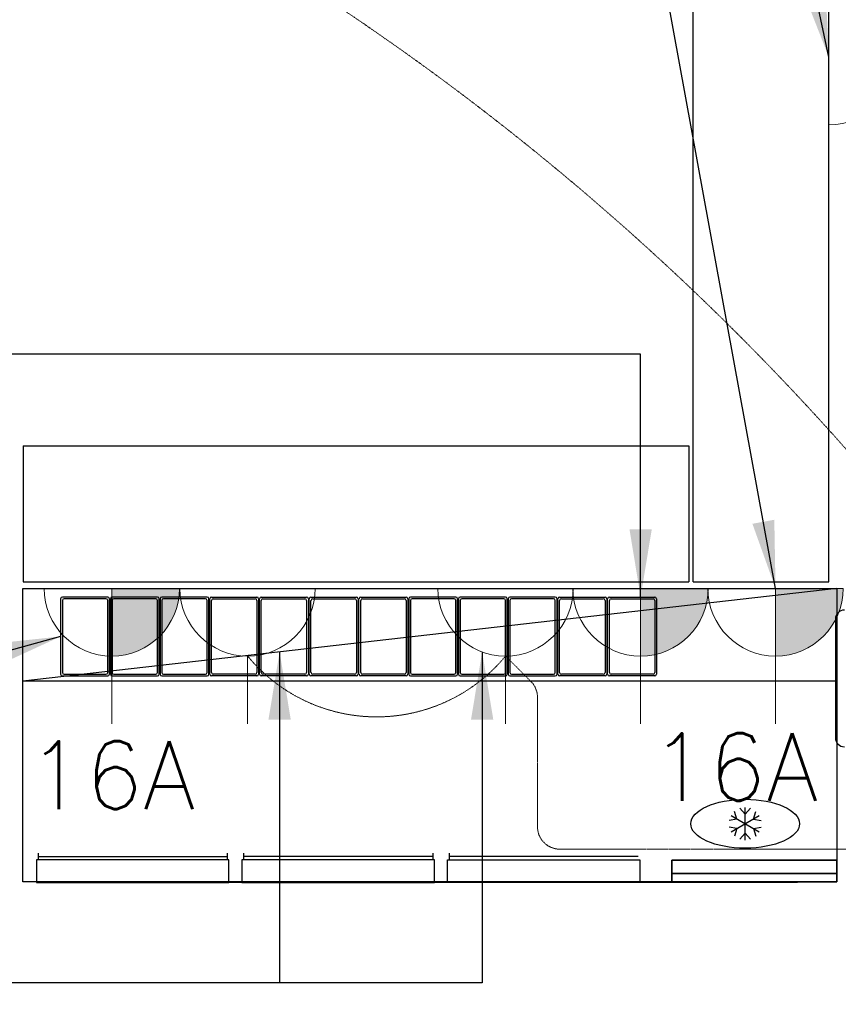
# Model space of a CAD drawing. Header units: millimetres. Extents: x -11575 to 52845, y -36266 to 23021.
# Tile 62 of 184: x 16940 to 18754, y 12587 to 14769. Entities that reach past the tile are written whole.
import ezdxf
from ezdxf.enums import TextEntityAlignment as Align

# ---------------------------------------------------------------- set-up
doc = ezdxf.new("R2010")
doc.units = ezdxf.units.MM
doc.header["$MEASUREMENT"] = 0
doc.linetypes.add('HIDDENX2', pattern=[0.75, 0.5, -0.25])
doc.layers.get('0').update_dxf_attribs({"lineweight": 5})
doc.layers.add('GREY SCALE', color=9, linetype='Continuous', true_color=0x808080)
for name, color, linetype, lineweight, true_color in [('GREYSCALE', 9, 'Continuous', 0, 0x808080), ('M-MEP-ELPR-CKT', 7, 'HIDDENX2', 20, 0x960000), ('M-MEP-ELPR-SOCKET', 5, 'Continuous', 20, 0x0000ff)]:
    doc.layers.add(name, color=color, linetype=linetype, lineweight=lineweight, true_color=true_color)
doc.layers.add('M-MEP-ELLG-TEXT', color=7, linetype='Continuous', lineweight=20)
doc.styles.add('Oswald Light', font='txt')
doc.styles.get("Standard").update_dxf_attribs({"font": 'romans.shx'})
doc.dimstyles.new('MDS-50', dxfattribs={"dimtxt": 100, "dimasz": 100, "dimexe": 50, "dimexo": 50, "dimgap": 25, "dimtad": 1, "dimdec": 0, "dimtxsty": 'Oswald Light', "dimcen": 0, "dimdle": 1.5875, "dimazin": 0, "dimtfac": 1, "dimtdec": 0, "dimtix": 1, "dimtmove": 0, "dimatfit": 0, "dimfxl": 1, "dimfrac": 2, "dimtolj": 1, "dimarcsym": 0})

# ---------------------------------------------------------------- blocks, each defined once
blk = doc.blocks.new('FLOOR PLAN')
at = {"layer": 'GREYSCALE', "color": 0, "lineweight": -2}
for p, q in [((18432.6, 13523.6, 4524.1), (18432.6, 15166.8, 4524.1)), ((18733.3, 13523.6, 4524.1), (18733.3, 15166.8, 4524.1)), ((16947.6, 13824.3, 4524.1), (16947.6, 13523.6, 4524.1)), ((16947.6, 13824.3, 4524.1), (18422.5, 13824.3, 4524.1)), ((18422.5, 13824.3, 4524.1), (18422.5, 13523.6, 4524.1)), ((16946.6, 12858.8), (16946.6, 13508.8)), ((16946.6, 13508.8), (18750.9, 13508.8)), ((18750.9, 13508.8), (16946.6, 13303.3)), ((16947.6, 13523.6, 4524.1), (18422.5, 13523.6, 4524.1)), ((18432.6, 13523.6, 4524.1), (18733.3, 13523.6, 4524.1)), ((18750.9, 13508.8), (18750.9, 12858.8)), ((17030.5, 13485.8), (17030.5, 13318.5)), ((17030.5, 13485.8), (17030.5, 13318.5)), ((17134.9, 13489.6), (17034.4, 13489.6)), ((17134.9, 13489.6), (17034.4, 13489.6)), ((17034.4, 13482), (17034.4, 13322.4)), ((17034.4, 13482), (17034.4, 13322.4)), ((17131.1, 13485.8), (17038.2, 13485.8)), ((17131.1, 13485.8), (17038.2, 13485.8)), ((17134.9, 13322.4), (17134.9, 13482)), ((17134.9, 13322.4), (17134.9, 13482)), ((17138.8, 13318.5), (17138.8, 13485.8)), ((17138.8, 13318.5), (17138.8, 13485.8)), ((17140.8, 13485.8), (17140.8, 13318.5)), ((17140.8, 13485.8), (17140.8, 13318.5)), ((17245.2, 13489.6), (17144.6, 13489.6)), ((17245.2, 13489.6), (17144.6, 13489.6)), ((17144.6, 13482), (17144.6, 13322.4)), ((17144.6, 13482), (17144.6, 13322.4)), ((17241.3, 13485.8), (17148.4, 13485.8)), ((17241.3, 13485.8), (17148.4, 13485.8)), ((17245.2, 13322.4), (17245.2, 13482)), ((17245.2, 13322.4), (17245.2, 13482)), ((17249, 13318.5), (17249, 13485.8)), ((17249, 13318.5), (17249, 13485.8)), ((17251, 13485.8), (17251, 13318.5)), ((17251, 13485.8), (17251, 13318.5)), ((17355.4, 13489.6), (17254.8, 13489.6)), ((17355.4, 13489.6), (17254.8, 13489.6)), ((17254.8, 13482), (17254.8, 13322.4)), ((17254.8, 13482), (17254.8, 13322.4)), ((17351.5, 13485.8), (17258.6, 13485.8)), ((17351.5, 13485.8), (17258.6, 13485.8)), ((17355.4, 13322.4), (17355.4, 13482)), ((17355.4, 13322.4), (17355.4, 13482)), ((17359.2, 13318.5), (17359.2, 13485.8)), ((17359.2, 13318.5), (17359.2, 13485.8)), ((17361.2, 13318.5), (17361.2, 13485.8)), ((17361.2, 13318.5), (17361.2, 13485.8)), ((17365, 13489.6), (17465.6, 13489.6)), ((17365, 13489.6), (17465.6, 13489.6)), ((17365, 13322.4), (17365, 13482)), ((17365, 13322.4), (17365, 13482)), ((17368.8, 13485.8), (17461.8, 13485.8)), ((17368.8, 13485.8), (17461.8, 13485.8)), ((17465.6, 13482), (17465.6, 13322.4)), ((17465.6, 13482), (17465.6, 13322.4)), ((17469.4, 13485.8), (17469.4, 13318.5)), ((17469.4, 13485.8), (17469.4, 13318.5)), ((17471.4, 13318.5), (17471.4, 13485.8)), ((17471.4, 13318.5), (17471.4, 13485.8)), ((17475.2, 13489.6), (17575.8, 13489.6)), ((17475.2, 13489.6), (17575.8, 13489.6)), ((17475.2, 13322.4), (17475.2, 13482)), ((17475.2, 13322.4), (17475.2, 13482)), ((17479, 13485.8), (17572, 13485.8)), ((17479, 13485.8), (17572, 13485.8)), ((17575.8, 13482), (17575.8, 13322.4)), ((17575.8, 13482), (17575.8, 13322.4)), ((17579.6, 13485.8), (17579.6, 13318.5)), ((17579.6, 13485.8), (17579.6, 13318.5)), ((17581.6, 13318.5), (17581.6, 13485.8)), ((17581.6, 13318.5), (17581.6, 13485.8)), ((17585.4, 13489.6), (17686, 13489.6)), ((17585.4, 13489.6), (17686, 13489.6)), ((17585.4, 13322.4), (17585.4, 13482)), ((17585.4, 13322.4), (17585.4, 13482)), ((17589.3, 13485.8), (17682.2, 13485.8)), ((17589.3, 13485.8), (17682.2, 13485.8)), ((17686, 13482), (17686, 13322.4)), ((17686, 13482), (17686, 13322.4)), ((17689.8, 13485.8), (17689.8, 13318.5)), ((17689.8, 13485.8), (17689.8, 13318.5)), ((17691.8, 13318.5), (17691.8, 13485.8)), ((17691.8, 13318.5), (17691.8, 13485.8)), ((17695.7, 13489.6), (17796.2, 13489.6)), ((17695.7, 13489.6), (17796.2, 13489.6)), ((17695.7, 13322.4), (17695.7, 13482)), ((17695.7, 13322.4), (17695.7, 13482)), ((17699.5, 13485.8), (17792.4, 13485.8)), ((17699.5, 13485.8), (17792.4, 13485.8)), ((17796.2, 13482), (17796.2, 13322.4)), ((17796.2, 13482), (17796.2, 13322.4)), ((17800.1, 13485.8), (17800.1, 13318.5)), ((17800.1, 13485.8), (17800.1, 13318.5)), ((17802.1, 13485.8), (17802.1, 13318.5)), ((17802.1, 13485.8), (17802.1, 13318.5)), ((17906.5, 13489.6), (17805.9, 13489.6)), ((17906.5, 13489.6), (17805.9, 13489.6)), ((17805.9, 13482), (17805.9, 13322.4)), ((17805.9, 13482), (17805.9, 13322.4)), ((17902.6, 13485.8), (17809.7, 13485.8)), ((17902.6, 13485.8), (17809.7, 13485.8)), ((17906.5, 13322.4), (17906.5, 13482)), ((17906.5, 13322.4), (17906.5, 13482)), ((17910.3, 13318.5), (17910.3, 13485.8)), ((17910.3, 13318.5), (17910.3, 13485.8)), ((17912.3, 13485.8), (17912.3, 13318.5)), ((17912.3, 13485.8), (17912.3, 13318.5)), ((18016.7, 13489.6), (17916.1, 13489.6)), ((18016.7, 13489.6), (17916.1, 13489.6)), ((17916.1, 13482), (17916.1, 13322.4)), ((17916.1, 13482), (17916.1, 13322.4)), ((18012.8, 13485.8), (17919.9, 13485.8)), ((18012.8, 13485.8), (17919.9, 13485.8)), ((18016.7, 13322.4), (18016.7, 13482)), ((18016.7, 13322.4), (18016.7, 13482)), ((18020.5, 13318.5), (18020.5, 13485.8)), ((18020.5, 13318.5), (18020.5, 13485.8)), ((18022.5, 13485.8), (18022.5, 13318.5)), ((18022.5, 13485.8), (18022.5, 13318.5)), ((18126.9, 13489.6), (18026.3, 13489.6)), ((18126.9, 13489.6), (18026.3, 13489.6)), ((18026.3, 13482), (18026.3, 13322.4)), ((18026.3, 13482), (18026.3, 13322.4)), ((18123.1, 13485.8), (18030.1, 13485.8)), ((18123.1, 13485.8), (18030.1, 13485.8)), ((18126.9, 13322.4), (18126.9, 13482)), ((18126.9, 13322.4), (18126.9, 13482)), ((18130.7, 13318.5), (18130.7, 13485.8)), ((18130.7, 13318.5), (18130.7, 13485.8)), ((18132.7, 13318.5), (18132.7, 13485.8)), ((18132.7, 13318.5), (18132.7, 13485.8)), ((18136.5, 13489.6), (18237.1, 13489.6)), ((18136.5, 13489.6), (18237.1, 13489.6)), ((18136.5, 13322.4), (18136.5, 13482)), ((18136.5, 13322.4), (18136.5, 13482)), ((18140.3, 13485.8), (18233.3, 13485.8)), ((18140.3, 13485.8), (18233.3, 13485.8)), ((18237.1, 13482), (18237.1, 13322.4)), ((18237.1, 13482), (18237.1, 13322.4)), ((18240.9, 13485.8), (18240.9, 13318.5)), ((18240.9, 13485.8), (18240.9, 13318.5)), ((18242.9, 13318.5), (18242.9, 13485.8)), ((18242.9, 13318.5), (18242.9, 13485.8)), ((18246.7, 13489.6), (18347.3, 13489.6)), ((18246.7, 13489.6), (18347.3, 13489.6)), ((18246.7, 13322.4), (18246.7, 13482)), ((18246.7, 13322.4), (18246.7, 13482)), ((18250.6, 13485.8), (18343.5, 13485.8)), ((18250.6, 13485.8), (18343.5, 13485.8)), ((18347.3, 13482), (18347.3, 13322.4)), ((18347.3, 13482), (18347.3, 13322.4)), ((18351.1, 13485.8), (18351.1, 13318.5)), ((18351.1, 13485.8), (18351.1, 13318.5)), ((18747.6, 13440.7, 4465), (18747.6, 13178, 4465)), ((17034.4, 13314.7), (17134.9, 13314.7)), ((17034.4, 13314.7), (17134.9, 13314.7)), ((17038.2, 13318.5), (17131.1, 13318.5)), ((17038.2, 13318.5), (17131.1, 13318.5)), ((17144.6, 13314.7), (17245.2, 13314.7)), ((17144.6, 13314.7), (17245.2, 13314.7)), ((17148.4, 13318.5), (17241.3, 13318.5)), ((17148.4, 13318.5), (17241.3, 13318.5)), ((17254.8, 13314.7), (17355.4, 13314.7)), ((17254.8, 13314.7), (17355.4, 13314.7)), ((17258.6, 13318.5), (17351.5, 13318.5)), ((17258.6, 13318.5), (17351.5, 13318.5)), ((17465.6, 13314.7), (17365, 13314.7)), ((17465.6, 13314.7), (17365, 13314.7)), ((17461.8, 13318.5), (17368.8, 13318.5)), ((17461.8, 13318.5), (17368.8, 13318.5)), ((17575.8, 13314.7), (17475.2, 13314.7)), ((17575.8, 13314.7), (17475.2, 13314.7)), ((17572, 13318.5), (17479, 13318.5)), ((17572, 13318.5), (17479, 13318.5)), ((17686, 13314.7), (17585.4, 13314.7)), ((17686, 13314.7), (17585.4, 13314.7)), ((17682.2, 13318.5), (17589.3, 13318.5)), ((17682.2, 13318.5), (17589.3, 13318.5)), ((17796.2, 13314.7), (17695.7, 13314.7)), ((17796.2, 13314.7), (17695.7, 13314.7)), ((17792.4, 13318.5), (17699.5, 13318.5)), ((17792.4, 13318.5), (17699.5, 13318.5)), ((17805.9, 13314.7), (17906.5, 13314.7)), ((17805.9, 13314.7), (17906.5, 13314.7)), ((17809.7, 13318.5), (17902.6, 13318.5)), ((17809.7, 13318.5), (17902.6, 13318.5)), ((17916.1, 13314.7), (18016.7, 13314.7)), ((17916.1, 13314.7), (18016.7, 13314.7)), ((17919.9, 13318.5), (18012.8, 13318.5)), ((17919.9, 13318.5), (18012.8, 13318.5)), ((18026.3, 13314.7), (18126.9, 13314.7)), ((18026.3, 13314.7), (18126.9, 13314.7)), ((18030.1, 13318.5), (18123.1, 13318.5)), ((18030.1, 13318.5), (18123.1, 13318.5)), ((18237.1, 13314.7), (18136.5, 13314.7)), ((18237.1, 13314.7), (18136.5, 13314.7)), ((18233.3, 13318.5), (18140.3, 13318.5)), ((18233.3, 13318.5), (18140.3, 13318.5)), ((18347.3, 13314.7), (18246.7, 13314.7)), ((18347.3, 13314.7), (18246.7, 13314.7)), ((18343.5, 13318.5), (18250.6, 13318.5)), ((18343.5, 13318.5), (18250.6, 13318.5)), ((18750.9, 13303.3), (16946.6, 13303.3)), ((16980.7, 12922.5), (16980.7, 12907.5)), ((16980.7, 12915), (17399.3, 12915)), ((17399.3, 12922.5), (17399.3, 12907.5)), ((17435.8, 12922.5), (17435.8, 12907.5)), ((17855.4, 12915), (17435.8, 12915)), ((17855.4, 12922.5), (17855.4, 12907.5)), ((17891.9, 12922.5), (17891.9, 12907.5)), ((18310.5, 12915), (17891.9, 12915)), ((17403, 12907.5), (16977, 12907.5)), ((16977, 12907.5), (16977, 12857.4)), ((17403, 12857.4), (17403, 12907.5)), ((17859.1, 12907.5), (17432.1, 12907.5)), ((17432.1, 12907.5), (17432.1, 12857.4)), ((17859.1, 12857.4), (17859.1, 12907.5)), ((17888.2, 12907.5), (18314.2, 12907.5)), ((17888.2, 12857.4), (17888.2, 12907.5)), ((18314.2, 12907.5), (18314.2, 12857.4)), ((18750.9, 12858.8), (16946.6, 12858.8)), ((16977, 12857.4), (17403, 12857.4)), ((18663.8, 12857.4), (17160.2, 12857.4)), ((17432.1, 12857.4), (17859.1, 12857.4)), ((18314.2, 12857.4), (17888.2, 12857.4))]:
    blk.add_line(p, q, dxfattribs=at)
at = {"layer": 'GREYSCALE', "color": 0, "lineweight": -2, "ltscale": 700}
for p, q in [((18547.7, 12951.2, -661.6), (18547.7, 13023.3, -661.6)), ((18547.7, 12951.2, -661.6), (18547.7, 13023.3, -661.6)), ((18516.5, 12969.2, -661.6), (18579, 13005.3, -661.6)), ((18516.5, 13005.3, -661.6), (18579, 12969.2, -661.6)), ((18516.5, 12969.2, -661.6), (18579, 13005.3, -661.6)), ((18516.5, 13005.3, -661.6), (18579, 12969.2, -661.6)), ((18529.5, 12997.8, -661.6), (18523.8, 13014.3, -661.6)), ((18529.5, 12997.8, -661.6), (18523.8, 13014.3, -661.6)), ((18547.7, 13008.3, -661.6), (18536.2, 13021.5, -661.6)), ((18547.7, 13008.3, -661.6), (18536.2, 13021.5, -661.6)), ((18547.7, 13008.3, -661.6), (18559.2, 13021.5, -661.6)), ((18547.7, 13008.3, -661.6), (18559.2, 13021.5, -661.6)), ((18565.9, 12997.8, -661.6), (18571.6, 13014.3, -661.6)), ((18565.9, 12997.8, -661.6), (18571.6, 13014.3, -661.6)), ((18529.5, 12997.8, -661.6), (18512.3, 12994.4, -661.6)), ((18529.5, 12997.8, -661.6), (18512.3, 12994.4, -661.6)), ((18529.5, 12976.7, -661.6), (18512.3, 12980.1, -661.6)), ((18529.5, 12976.7, -661.6), (18512.3, 12980.1, -661.6)), ((18565.9, 12997.8, -661.6), (18583.1, 12994.4, -661.6)), ((18565.9, 12997.8, -661.6), (18583.1, 12994.4, -661.6)), ((18565.9, 12976.7, -661.6), (18583.1, 12980.1, -661.6)), ((18565.9, 12976.7, -661.6), (18583.1, 12980.1, -661.6)), ((18529.5, 12976.7, -661.6), (18523.8, 12960.2, -661.6)), ((18529.5, 12976.7, -661.6), (18523.8, 12960.2, -661.6)), ((18547.7, 12966.2, -661.6), (18536.2, 12953, -661.6)), ((18547.7, 12966.2, -661.6), (18536.2, 12953, -661.6)), ((18547.7, 12966.2, -661.6), (18559.2, 12953, -661.6)), ((18547.7, 12966.2, -661.6), (18559.2, 12953, -661.6)), ((18565.9, 12976.7, -661.6), (18571.6, 12960.2, -661.6)), ((18565.9, 12976.7, -661.6), (18571.6, 12960.2, -661.6))]:
    blk.add_line(p, q, dxfattribs=at)
at = {"layer": 'GREYSCALE', "color": 0, "lineweight": -2}
for centre, radius, start, end in [((17034.4, 13485.8), 3.82, 90, 180), ((17034.4, 13485.8), 3.82, 90, 180), ((17038.2, 13482), 3.82, 90, 180), ((17038.2, 13482), 3.82, 90, 180), ((17131.1, 13482), 3.82, 360, 90), ((17131.1, 13482), 3.82, 360, 90), ((17134.9, 13485.8), 3.82, 0, 90), ((17134.9, 13485.8), 3.82, 0, 90), ((17144.6, 13485.8), 3.82, 90, 180), ((17144.6, 13485.8), 3.82, 90, 180), ((17148.4, 13482), 3.82, 90, 180), ((17148.4, 13482), 3.82, 90, 180), ((17241.3, 13482), 3.82, 360, 90), ((17241.3, 13482), 3.82, 360, 90), ((17245.2, 13485.8), 3.82, 0, 90), ((17245.2, 13485.8), 3.82, 0, 90), ((17254.8, 13485.8), 3.82, 90, 180), ((17254.8, 13485.8), 3.82, 90, 180), ((17258.6, 13482), 3.82, 90, 180), ((17258.6, 13482), 3.82, 90, 180), ((17351.5, 13482), 3.82, 360, 90), ((17351.5, 13482), 3.82, 360, 90), ((17355.4, 13485.8), 3.82, 360, 90), ((17355.4, 13485.8), 3.82, 360, 90), ((17365, 13485.8), 3.82, 90, 180), ((17365, 13485.8), 3.82, 90, 180), ((17368.8, 13482), 3.82, 90, 180), ((17368.8, 13482), 3.82, 90, 180), ((17461.8, 13482), 3.82, 0, 90), ((17461.8, 13482), 3.82, 0, 90), ((17465.6, 13485.8), 3.82, 360, 90), ((17465.6, 13485.8), 3.82, 360, 90), ((17475.2, 13485.8), 3.82, 90, 180), ((17475.2, 13485.8), 3.82, 90, 180), ((17479, 13482), 3.82, 90, 180), ((17479, 13482), 3.82, 90, 180), ((17572, 13482), 3.82, 360, 90), ((17572, 13482), 3.82, 360, 90), ((17575.8, 13485.8), 3.82, 0, 90), ((17575.8, 13485.8), 3.82, 0, 90), ((17585.4, 13485.8), 3.82, 90, 180), ((17585.4, 13485.8), 3.82, 90, 180), ((17589.3, 13482), 3.82, 90, 180), ((17589.3, 13482), 3.82, 90, 180), ((17682.2, 13482), 3.82, 0, 90), ((17682.2, 13482), 3.82, 0, 90), ((17686, 13485.8), 3.82, 360, 90), ((17686, 13485.8), 3.82, 360, 90), ((17695.7, 13485.8), 3.82, 90, 180), ((17695.7, 13485.8), 3.82, 90, 180), ((17699.5, 13482), 3.82, 90, 180), ((17699.5, 13482), 3.82, 90, 180), ((17792.4, 13482), 3.82, 0, 90), ((17792.4, 13482), 3.82, 0, 90), ((17796.2, 13485.8), 3.82, 360, 90), ((17796.2, 13485.8), 3.82, 360, 90), ((17805.9, 13485.8), 3.82, 90, 180), ((17805.9, 13485.8), 3.82, 90, 180), ((17809.7, 13482), 3.82, 90, 180), ((17809.7, 13482), 3.82, 90, 180), ((17902.6, 13482), 3.82, 0, 90), ((17902.6, 13482), 3.82, 0, 90), ((17906.5, 13485.8), 3.82, 0, 90), ((17906.5, 13485.8), 3.82, 0, 90), ((17916.1, 13485.8), 3.82, 90, 180), ((17916.1, 13485.8), 3.82, 90, 180), ((17919.9, 13482), 3.82, 90, 180), ((17919.9, 13482), 3.82, 90, 180), ((18012.8, 13482), 3.82, 0, 90), ((18012.8, 13482), 3.82, 0, 90), ((18016.7, 13485.8), 3.82, 360, 90), ((18016.7, 13485.8), 3.82, 360, 90), ((18026.3, 13485.8), 3.82, 90, 180), ((18026.3, 13485.8), 3.82, 90, 180), ((18030.1, 13482), 3.82, 90, 180), ((18030.1, 13482), 3.82, 90, 180), ((18123.1, 13482), 3.82, 0, 90), ((18123.1, 13482), 3.82, 0, 90), ((18126.9, 13485.8), 3.82, 0, 90), ((18126.9, 13485.8), 3.82, 0, 90), ((18136.5, 13485.8), 3.82, 90, 180), ((18136.5, 13485.8), 3.82, 90, 180), ((18140.3, 13482), 3.82, 90, 180), ((18140.3, 13482), 3.82, 90, 180), ((18233.3, 13482), 3.82, 360, 90), ((18233.3, 13482), 3.82, 360, 90), ((18237.1, 13485.8), 3.82, 0, 90), ((18237.1, 13485.8), 3.82, 0, 90), ((18246.7, 13485.8), 3.82, 90, 180), ((18246.7, 13485.8), 3.82, 90, 180), ((18250.6, 13482), 3.82, 90, 180), ((18250.6, 13482), 3.82, 90, 180), ((18343.5, 13482), 3.82, 0, 90), ((18343.5, 13482), 3.82, 0, 90), ((18347.3, 13485.8), 3.82, 360, 90), ((18347.3, 13485.8), 3.82, 360, 90), ((18767.6, 13440.7, 4465), 20, 90, 180), ((17034.4, 13318.5), 3.82, 180, 270), ((17034.4, 13318.5), 3.82, 180, 270), ((17038.2, 13322.4), 3.82, 180, 270), ((17038.2, 13322.4), 3.82, 180, 270), ((17131.1, 13322.4), 3.82, 270, 0), ((17131.1, 13322.4), 3.82, 270, 0), ((17134.9, 13318.5), 3.82, 270, 360), ((17134.9, 13318.5), 3.82, 270, 360), ((17144.6, 13318.5), 3.82, 180, 270), ((17144.6, 13318.5), 3.82, 180, 270), ((17148.4, 13322.4), 3.82, 180, 270), ((17148.4, 13322.4), 3.82, 180, 270), ((17241.3, 13322.4), 3.82, 270, 0), ((17241.3, 13322.4), 3.82, 270, 0), ((17245.2, 13318.5), 3.82, 270, 360), ((17245.2, 13318.5), 3.82, 270, 360), ((17254.8, 13318.5), 3.82, 180, 270), ((17254.8, 13318.5), 3.82, 180, 270), ((17258.6, 13322.4), 3.82, 180, 270), ((17258.6, 13322.4), 3.82, 180, 270), ((17351.5, 13322.4), 3.82, 270, 360), ((17351.5, 13322.4), 3.82, 270, 360), ((17355.4, 13318.5), 3.82, 270, 0), ((17355.4, 13318.5), 3.82, 270, 0), ((17365, 13318.5), 3.82, 180, 270), ((17365, 13318.5), 3.82, 180, 270), ((17368.8, 13322.4), 3.82, 180, 270), ((17368.8, 13322.4), 3.82, 180, 270), ((17461.8, 13322.4), 3.82, 270, 360), ((17461.8, 13322.4), 3.82, 270, 360), ((17465.6, 13318.5), 3.82, 270, 0), ((17465.6, 13318.5), 3.82, 270, 0), ((17475.2, 13318.5), 3.82, 180, 270), ((17475.2, 13318.5), 3.82, 180, 270), ((17479, 13322.4), 3.82, 180, 270), ((17479, 13322.4), 3.82, 180, 270), ((17572, 13322.4), 3.82, 270, 0), ((17572, 13322.4), 3.82, 270, 0), ((17575.8, 13318.5), 3.82, 270, 360), ((17575.8, 13318.5), 3.82, 270, 360), ((17585.4, 13318.5), 3.82, 180, 270), ((17585.4, 13318.5), 3.82, 180, 270), ((17589.3, 13322.4), 3.82, 180, 270), ((17589.3, 13322.4), 3.82, 180, 270), ((17682.2, 13322.4), 3.82, 270, 360), ((17682.2, 13322.4), 3.82, 270, 360), ((17686, 13318.5), 3.82, 270, 0), ((17686, 13318.5), 3.82, 270, 0), ((17695.7, 13318.5), 3.82, 180, 270), ((17695.7, 13318.5), 3.82, 180, 270), ((17699.5, 13322.4), 3.82, 180, 270), ((17699.5, 13322.4), 3.82, 180, 270), ((17792.4, 13322.4), 3.82, 270, 360), ((17792.4, 13322.4), 3.82, 270, 360), ((17796.2, 13318.5), 3.82, 270, 0), ((17796.2, 13318.5), 3.82, 270, 0), ((17805.9, 13318.5), 3.82, 180, 270), ((17805.9, 13318.5), 3.82, 180, 270), ((17809.7, 13322.4), 3.82, 180, 270), ((17809.7, 13322.4), 3.82, 180, 270), ((17902.6, 13322.4), 3.82, 270, 360), ((17902.6, 13322.4), 3.82, 270, 360), ((17906.5, 13318.5), 3.82, 270, 360), ((17906.5, 13318.5), 3.82, 270, 360), ((17916.1, 13318.5), 3.82, 180, 270), ((17916.1, 13318.5), 3.82, 180, 270), ((17919.9, 13322.4), 3.82, 180, 270), ((17919.9, 13322.4), 3.82, 180, 270), ((18012.8, 13322.4), 3.82, 270, 360), ((18012.8, 13322.4), 3.82, 270, 360), ((18016.7, 13318.5), 3.82, 270, 0), ((18016.7, 13318.5), 3.82, 270, 0), ((18026.3, 13318.5), 3.82, 180, 270), ((18026.3, 13318.5), 3.82, 180, 270), ((18030.1, 13322.4), 3.82, 180, 270), ((18030.1, 13322.4), 3.82, 180, 270), ((18123.1, 13322.4), 3.82, 270, 0), ((18123.1, 13322.4), 3.82, 270, 0), ((18126.9, 13318.5), 3.82, 270, 0), ((18126.9, 13318.5), 3.82, 270, 0), ((18136.5, 13318.5), 3.82, 180, 270), ((18136.5, 13318.5), 3.82, 180, 270), ((18140.3, 13322.4), 3.82, 180, 270), ((18140.3, 13322.4), 3.82, 180, 270), ((18233.3, 13322.4), 3.82, 270, 0), ((18233.3, 13322.4), 3.82, 270, 0), ((18237.1, 13318.5), 3.82, 270, 360), ((18237.1, 13318.5), 3.82, 270, 360), ((18246.7, 13318.5), 3.82, 180, 270), ((18246.7, 13318.5), 3.82, 180, 270), ((18250.6, 13322.4), 3.82, 180, 270), ((18250.6, 13322.4), 3.82, 180, 270), ((18343.5, 13322.4), 3.82, 270, 360), ((18343.5, 13322.4), 3.82, 270, 360), ((18347.3, 13318.5), 3.82, 270, 0), ((18347.3, 13318.5), 3.82, 270, 0), ((18767.6, 13178, 4465), 20, 180, 270)]:
    blk.add_arc(centre, radius, start, end, dxfattribs=at)
at = {"layer": 'GREYSCALE', "color": 0, "lineweight": -2, "ltscale": 700}
blk.add_ellipse((18547.7, 12987.3, -661.6), major_axis=(-120.3, 0), ratio=0.45, dxfattribs=at)
blk.add_ellipse((18547.7, 12987.3, -661.6), major_axis=(-120.3, 0), ratio=0.45, dxfattribs=at)
at = {"layer": 'GREYSCALE', "color": 0, "lineweight": -2}
for points in [[(18385.2, 12906.9, -10659.1), (18385.2, 12906.9, -10123.8), (18750.9, 12906.9, -10123.8), (18750.9, 12906.9, -10659.1)], [(18385.2, 12906.9, -10123.8), (18385.2, 12858.8, -10123.8), (18750.9, 12858.8, -10123.8), (18750.9, 12906.9, -10123.8)], [(18385.2, 12858.8, -10659.1), (18385.2, 12906.9, -10659.1), (18750.9, 12906.9, -10659.1), (18750.9, 12858.8, -10659.1)], [(18385.2, 12906.9, -10659.1), (18385.2, 12906.9, -10123.8), (18750.9, 12906.9, -10123.8), (18750.9, 12906.9, -10659.1)], [(18385.2, 12906.9, -10123.8), (18385.2, 12858.8, -10123.8), (18750.9, 12858.8, -10123.8), (18750.9, 12906.9, -10123.8)], [(18385.2, 12858.8, -10659.1), (18385.2, 12906.9, -10659.1), (18750.9, 12906.9, -10659.1), (18750.9, 12858.8, -10659.1)], [(18750.9, 12858.8, -10244.1), (18385.2, 12858.8, -10244.1), (18385.2, 12876.8, -10244.1), (18750.9, 12876.8, -10244.1)], [(18385.2, 12876.8, -10244.1), (18385.2, 12876.8, -10141.8), (18750.9, 12876.8, -10141.8), (18750.9, 12876.8, -10244.1)], [(18385.2, 12858.8, -10141.8), (18385.2, 12876.8, -10141.8), (18750.9, 12876.8, -10141.8), (18750.9, 12858.8, -10141.8)], [(18750.9, 12858.8, -10244.1), (18385.2, 12858.8, -10244.1), (18385.2, 12876.8, -10244.1), (18750.9, 12876.8, -10244.1)], [(18385.2, 12876.8, -10244.1), (18385.2, 12876.8, -10141.8), (18750.9, 12876.8, -10141.8), (18750.9, 12876.8, -10244.1)], [(18385.2, 12858.8, -10141.8), (18385.2, 12876.8, -10141.8), (18750.9, 12876.8, -10141.8), (18750.9, 12858.8, -10141.8)], [(18385.2, 12858.8, -10244.1), (18385.2, 12858.8, -10659.1), (18750.9, 12858.8, -10659.1), (18750.9, 12858.8, -10244.1)], [(18750.9, 12858.8, -10123.8), (18385.2, 12858.8, -10123.8), (18385.2, 12858.8, -10141.8), (18750.9, 12858.8, -10141.8)], [(18385.2, 12858.8, -10244.1), (18385.2, 12858.8, -10659.1), (18750.9, 12858.8, -10659.1), (18750.9, 12858.8, -10244.1)], [(18750.9, 12858.8, -10123.8), (18385.2, 12858.8, -10123.8), (18385.2, 12858.8, -10141.8), (18750.9, 12858.8, -10141.8)]]:
    blk.add_3dface(points, dxfattribs=at)
for points, invisible_edges in [([(18385.2, 12876.8, -10141.8), (18385.2, 12906.9, -10123.8), (18385.2, 12906.9, -10659.1), (18385.2, 12876.8, -10244.1)], 5), ([(18385.2, 12876.8, -10244.1), (18385.2, 12858.8, -10244.1), (18385.2, 12858.8, -10659.1), (18385.2, 12906.9, -10659.1)], 8), ([(18385.2, 12906.9, -10123.8), (18385.2, 12876.8, -10141.8), (18385.2, 12858.8, -10141.8), (18385.2, 12858.8, -10123.8)], 1), ([(18385.2, 12876.8, -10141.8), (18385.2, 12906.9, -10123.8), (18385.2, 12906.9, -10659.1), (18385.2, 12876.8, -10244.1)], 5), ([(18385.2, 12876.8, -10244.1), (18385.2, 12858.8, -10244.1), (18385.2, 12858.8, -10659.1), (18385.2, 12906.9, -10659.1)], 8), ([(18385.2, 12906.9, -10123.8), (18385.2, 12876.8, -10141.8), (18385.2, 12858.8, -10141.8), (18385.2, 12858.8, -10123.8)], 1), ([(18750.9, 12876.8, -10141.8), (18750.9, 12906.9, -10123.8), (18750.9, 12906.9, -10659.1), (18750.9, 12876.8, -10244.1)], 5), ([(18750.9, 12876.8, -10244.1), (18750.9, 12858.8, -10244.1), (18750.9, 12858.8, -10659.1), (18750.9, 12906.9, -10659.1)], 8), ([(18750.9, 12906.9, -10123.8), (18750.9, 12876.8, -10141.8), (18750.9, 12858.8, -10141.8), (18750.9, 12858.8, -10123.8)], 1), ([(18750.9, 12876.8, -10141.8), (18750.9, 12906.9, -10123.8), (18750.9, 12906.9, -10659.1), (18750.9, 12876.8, -10244.1)], 5), ([(18750.9, 12876.8, -10244.1), (18750.9, 12858.8, -10244.1), (18750.9, 12858.8, -10659.1), (18750.9, 12906.9, -10659.1)], 8), ([(18750.9, 12906.9, -10123.8), (18750.9, 12876.8, -10141.8), (18750.9, 12858.8, -10141.8), (18750.9, 12858.8, -10123.8)], 1)]:
    blk.add_3dface(points, dxfattribs=dict(at, invisible_edges=invisible_edges))
blk = doc.blocks.new('SSSO')
h = blk.add_hatch(color=0)
h.dxf.hatch_style = 1
h.paths.add_polyline_path([(0, 100, 0.414214), (-100, 0), (0, 0)])
at = {"color": 0}
blk.add_lwpolyline([(0, 0), (0, 200)], dxfattribs=at)
blk.add_lwpolyline([(-100, 0), (100, 0, 1), (-100, 0)], format="xyb", dxfattribs=at)
blk.add_attdef('XXA', text='', height=100, dxfattribs=at).set_placement((-250, 150), align=Align.MIDDLE_CENTER)
blk = doc.blocks.new('13A SSSO')
at = {"color": 0}
blk.add_lwpolyline([(0, 100), (0, 200)], dxfattribs=at)
blk.add_lwpolyline([(-100, 0), (100, 0, 1), (-100, 0)], format="xyb", dxfattribs=at)

msp = doc.modelspace()

# ---------------------------------------------------------------- linework, layer by layer
at = {"layer": 'M-MEP-ELPR-CKT', "ltscale": 3, "elevation": 1}
msp.add_lwpolyline([(18016.7, 13358.8), (18072.7, 13302.8, -0.198912), (18087.4, 13267.4), (18087.4, 12981, 0.414214), (18137.4, 12931), (18904, 12931, 0.414214), (18954, 12981), (18954, 13525.9)], format="xyb", dxfattribs=at)
at = {"layer": 'M-MEP-ELPR-CKT', "ltscale": 3}
for centre, radius, start, end in [((14417.8, 9956.4), 5818.9, 23.73609, 71.27532), ((17730.8, 13594.5), 370.4, 219.5021, 320.4979)]:
    msp.add_arc(centre, radius, start, end, dxfattribs=at)

# ---------------------------------------------------------------- block references
at = {"layer": 'GREY SCALE'}
msp.add_blockref('FLOOR PLAN', (0, 0), dxfattribs=at)
at = {"layer": 'M-MEP-ELPR-SOCKET', "xscale": 1.5, "yscale": 1.5, "zscale": 1.5}
for name, p, rotation in [('13A SSSO', (18733.3, 14685.5, 4524.1), 270), ('13A SSSO', (17445, 13508.8), 180), ('13A SSSO', (18016.7, 13508.8), 180), ('SSSO', (18615, 13508.8), 180)]:
    msp.add_blockref(name, p, dxfattribs=dict(at, rotation=rotation))
at = {"layer": 'M-MEP-ELPR-SOCKET'}
ref = msp.add_blockref('SSSO', (17144, 13508.8), dxfattribs=dict(at, xscale=1.5, yscale=1.5, zscale=1.5, rotation=180))
ref.add_attrib('XXA', '16A', dxfattribs={"layer": '0', "color": 0, "height": 150}).set_placement((17142.5, 13095), align=Align.MIDDLE_CENTER)
ref = msp.add_blockref('SSSO', (18316, 13508.8), dxfattribs=dict(at, xscale=1.5, yscale=1.5, zscale=1.5, rotation=180))
ref.add_attrib('XXA', '16A', dxfattribs={"layer": '0', "color": 0, "height": 150}).set_placement((18523.5, 13113), align=Align.MIDDLE_CENTER)

# ---------------------------------------------------------------- leaders
at = {"layer": 'M-MEP-ELLG-TEXT'}
for points in [[(18733.3, 14685.5), (17477.2, 20538), (16319.4, 20538)], [(18615, 13508.8), (17457.2, 19839.9), (16299.4, 19839.9)], [(18316, 13489.6), (18316, 14027.4), (16056.4, 14027.4)], [(17030.5, 13402.2), (16772.5, 13331.2), (16056.5, 13331.2)], [(17964.8, 13368.1), (17964.8, 12635), (15983.5, 12635)], [(17515.9, 13368.2), (17515.9, 12635)]]:
    msp.add_leader(points, dimstyle='MDS-50', override={"dimasz": 150, "dimtad": 0}, dxfattribs=at)

doc.saveas('drawing.dxf')
